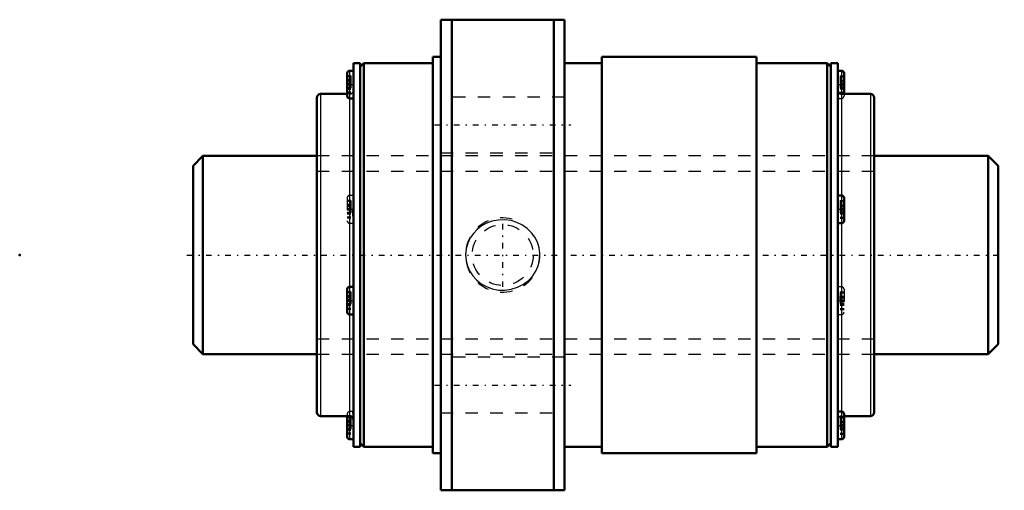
# Model space of a CAD drawing. Header units: millimetres. Extents: x -14 to 65.5, y -19 to 19.
import ezdxf

# ---------------------------------------------------------------- set-up
doc = ezdxf.new("R2010")
doc.units = ezdxf.units.MM
doc.linetypes.add('Center', pattern=[1.5, 0.45, -0.5, 0.05, -0.5])
doc.linetypes.add('Dashed', pattern=[2, 1, -1])
for name, color, linetype, lineweight in [('2d ConnectionPoints', 7, 'Continuous', 50), ('AM_0', 7, 'Continuous', 50), ('AM_4', 3, 'Continuous', 25), ('AM_5', 3, 'Continuous', 25), ('AM_7', 7, 'Center', 25), ('AM_9', 6, 'Dashed', 25)]:
    doc.layers.add(name, color=color, linetype=linetype, lineweight=lineweight)

# ---------------------------------------------------------------- blocks, each defined once
blk = doc.blocks.new('1_BLK1616_7_2ZZ_Nut_0_in_BLK1616_7_2ZZ_65LC7T_000_4')
at = {"layer": 'AM_0'}
for p, q in [((30, 19), (20, 19)), ((20, 19), (20, -19)), ((20.883, 19), (20.883, -19)), ((29.117, 19), (29.117, -19)), ((30, 19), (30, -19)), ((19.35, 16), (19.35, -16)), ((20, 16), (19.35, 16)), ((33, 16), (33, -16)), ((45.5, 16), (33, 16)), ((45.5, 16), (45.5, -16)), ((12.94, 15.5), (12.94, -15.5)), ((13.5, 15.5), (12.94, 15.5)), ((13.8, 15.5), (13.5, 15.2)), ((13.5, 15.5), (13.5, -15.5)), ((13.8, 15.5), (13.8, -15.5)), ((19.35, 15.5), (13.8, 15.5)), ((33, 15.5), (30, 15.5)), ((51.2, 15.5), (45.5, 15.5)), ((51.5, 15.2), (51.2, 15.5)), ((51.2, 15.5), (51.2, -15.5)), ((51.5, 15.5), (51.5, -15.5)), ((52.06, 15.5), (51.5, 15.5)), ((52.06, 15.5), (52.06, -15.5)), ((12.44, 14.684), (12.44, 12.844)), ((12.94, 14.884), (12.64, 14.884)), ((52.36, 14.884), (52.06, 14.884)), ((52.56, 14.684), (52.56, 13)), ((12.44, 13), (10.3, 13)), ((54.7, 13), (52.36, 13)), ((10, 12.7), (10, -12.7)), ((12.64, 12.644), (12.912, 12.644)), ((55, 12.7), (55, -12.7)), ((52.36, 4.808), (52.06, 4.808)), ((52.56, 4.608), (52.56, 2.768)), ((52.06, 2.568), (52.36, 2.568)), ((12.44, -2.768), (12.44, -4.608)), ((12.94, -2.568), (12.64, -2.568)), ((12.64, -4.808), (12.94, -4.808)), ((52.36, -12.644), (52.088, -12.644)), ((10.3, -13), (12.64, -13)), ((12.44, -13), (12.44, -14.684)), ((52.56, -12.844), (52.56, -14.684)), ((52.56, -13), (54.7, -13)), ((12.64, -14.884), (12.94, -14.884)), ((52.06, -14.884), (52.36, -14.884)), ((12.94, -15.5), (13.5, -15.5)), ((13.5, -15.2), (13.8, -15.5)), ((13.8, -15.5), (19.35, -15.5)), ((30, -15.5), (33, -15.5)), ((45.5, -15.5), (51.2, -15.5)), ((51.2, -15.5), (51.5, -15.2)), ((51.5, -15.5), (52.06, -15.5)), ((19.35, -16), (20, -16)), ((33, -16), (45.5, -16)), ((20, -19), (30, -19))]:
    blk.add_line(p, q, dxfattribs=at)
for centre, radius, start, end in [((12.64, 14.684), 0.2, 90, 180), ((52.36, 14.684), 0.2, 0, 90), ((10.3, 12.7), 0.3, 90, 180), ((12.64, 12.844), 0.2, 180, 270), ((52.36, 13.3), 0.3, 180, 270), ((54.7, 12.7), 0.3, 360, 90), ((52.36, 4.608), 0.2, 0, 90), ((52.36, 2.768), 0.2, 270, 360), ((12.64, -2.768), 0.2, 90, 180), ((12.64, -4.608), 0.2, 180, 270), ((10.3, -12.7), 0.3, 180, 270), ((52.36, -12.844), 0.2, 0, 90), ((54.7, -12.7), 0.3, 270, 0), ((12.64, -13.3), 0.3, 0, 90), ((12.64, -14.684), 0.2, 180, 270), ((52.36, -14.684), 0.2, 270, 360)]:
    blk.add_arc(centre, radius, start, end, dxfattribs=at)
at = {"layer": 'AM_4'}
for p, q in [((12.64, 14.884), (12.64, -14.884)), ((52.36, 14.884), (52.36, -14.884)), ((10.3, 13), (10.3, -13)), ((54.7, 13), (54.7, -13))]:
    blk.add_line(p, q, dxfattribs=at)
at = {"layer": 'AM_5', "linetype": 'Dashed'}
blk.add_arc((25, 0), 3, 75, 15, dxfattribs=at)
at = {"layer": 'AM_7'}
for p, q in [((12.415, 13.764), (12.965, 13.764)), ((52.035, 13.764), (52.585, 13.764)), ((19.5, 10.5), (30.5, 10.5)), ((12.415, 3.688), (12.965, 3.688)), ((52.035, 3.688), (52.585, 3.688)), ((25, -2.581), (25, 2.581)), ((12.415, -3.688), (12.965, -3.688)), ((52.035, -3.688), (52.585, -3.688)), ((19.5, -10.5), (30.5, -10.5)), ((12.415, -13.764), (12.965, -13.764)), ((52.035, -13.764), (52.585, -13.764))]:
    blk.add_line(p, q, dxfattribs=at)
at = {"layer": 'AM_9'}
for p, q in [((12.74, 14.478), (12.44, 14.478)), ((12.74, 14.393), (12.44, 14.393)), ((12.74, 14.478), (12.74, 13.05)), ((52.26, 14.478), (52.56, 14.478)), ((52.26, 14.478), (52.26, 13.05)), ((52.26, 14.393), (52.56, 14.393)), ((12.74, 14.16), (12.44, 14.16)), ((12.74, 14.104), (12.44, 14.104)), ((12.74, 14.074), (12.44, 14.074)), ((12.74, 14.018), (12.44, 14.018)), ((12.44, 14.011), (12.74, 14.011)), ((12.74, 13.829), (12.44, 13.829)), ((12.74, 13.785), (12.44, 13.785)), ((12.74, 13.744), (12.44, 13.744)), ((12.74, 13.7), (12.44, 13.7)), ((12.74, 13.517), (12.44, 13.517)), ((52.26, 14.121), (52.56, 14.121)), ((52.26, 14.104), (52.56, 14.104)), ((52.26, 14.036), (52.56, 14.036)), ((52.26, 14.008), (52.56, 14.008)), ((52.26, 14.002), (52.56, 14.002)), ((52.26, 13.84), (52.56, 13.84)), ((52.26, 13.785), (52.56, 13.785)), ((52.26, 13.744), (52.56, 13.744)), ((52.26, 13.689), (52.56, 13.689)), ((52.56, 13.526), (52.26, 13.526)), ((52.26, 13.521), (52.56, 13.521)), ((12.74, 13.511), (12.44, 13.511)), ((12.74, 13.455), (12.44, 13.455)), ((12.74, 13.425), (12.44, 13.425)), ((12.74, 13.369), (12.44, 13.369)), ((12.74, 13.136), (12.44, 13.136)), ((12.74, 13.05), (12.44, 13.05)), ((12.64, 13), (12.44, 13)), ((30, 12.75), (20, 12.75)), ((52.26, 13.493), (52.56, 13.493)), ((52.26, 13.425), (52.56, 13.425)), ((52.26, 13.408), (52.56, 13.408)), ((52.26, 13.136), (52.56, 13.136)), ((52.26, 13.05), (52.56, 13.05)), ((52.56, 13), (52.56, 12.844)), ((52.088, 12.644), (52.36, 12.644)), ((55, 8), (10, 8)), ((20, 8.25), (30, 8.25)), ((12.94, 4.808), (12.64, 4.808)), ((12.44, 4.608), (12.44, 2.768)), ((12.74, 4.402), (12.44, 4.402)), ((12.74, 4.317), (12.44, 4.317)), ((12.74, 4.083), (12.44, 4.083)), ((12.74, 4.027), (12.44, 4.027)), ((12.74, 3.998), (12.44, 3.998)), ((12.74, 4.402), (12.74, 2.974)), ((52.26, 4.402), (52.56, 4.402)), ((52.26, 4.402), (52.26, 2.974)), ((52.26, 4.317), (52.56, 4.317)), ((52.26, 4.045), (52.56, 4.045)), ((52.26, 4.027), (52.56, 4.027)), ((12.74, 3.942), (12.44, 3.942)), ((12.44, 3.935), (12.74, 3.935)), ((12.74, 3.753), (12.44, 3.753)), ((12.74, 3.709), (12.44, 3.709)), ((12.74, 3.668), (12.44, 3.668)), ((12.74, 3.623), (12.44, 3.623)), ((12.74, 3.441), (12.44, 3.441)), ((12.74, 3.434), (12.44, 3.434)), ((12.74, 3.378), (12.44, 3.378)), ((12.74, 3.349), (12.44, 3.349)), ((12.74, 3.293), (12.44, 3.293)), ((52.26, 3.959), (52.56, 3.959)), ((52.26, 3.932), (52.56, 3.932)), ((52.26, 3.926), (52.56, 3.926)), ((52.26, 3.763), (52.56, 3.763)), ((52.26, 3.709), (52.56, 3.709)), ((52.26, 3.668), (52.56, 3.668)), ((52.26, 3.613), (52.56, 3.613)), ((52.56, 3.45), (52.26, 3.45)), ((52.26, 3.445), (52.56, 3.445)), ((52.26, 3.417), (52.56, 3.417)), ((52.26, 3.349), (52.56, 3.349)), ((52.26, 3.332), (52.56, 3.332)), ((12.74, 3.06), (12.44, 3.06)), ((12.74, 2.974), (12.44, 2.974)), ((12.64, 2.568), (12.94, 2.568)), ((52.26, 3.06), (52.56, 3.06)), ((52.26, 2.974), (52.56, 2.974)), ((12.74, -2.974), (12.44, -2.974)), ((12.74, -3.06), (12.44, -3.06)), ((12.74, -2.974), (12.74, -4.402)), ((52.36, -2.568), (52.06, -2.568)), ((52.26, -2.974), (52.56, -2.974)), ((52.26, -2.974), (52.26, -4.402)), ((52.26, -3.06), (52.56, -3.06)), ((52.56, -2.768), (52.56, -4.608)), ((12.74, -3.293), (12.44, -3.293)), ((12.74, -3.349), (12.44, -3.349)), ((12.74, -3.378), (12.44, -3.378)), ((12.74, -3.434), (12.44, -3.434)), ((12.44, -3.441), (12.74, -3.441)), ((12.74, -3.623), (12.44, -3.623)), ((12.74, -3.668), (12.44, -3.668)), ((12.74, -3.709), (12.44, -3.709)), ((12.74, -3.753), (12.44, -3.753)), ((12.74, -3.935), (12.44, -3.935)), ((12.74, -3.942), (12.44, -3.942)), ((52.26, -3.332), (52.56, -3.332)), ((52.26, -3.349), (52.56, -3.349)), ((52.26, -3.417), (52.56, -3.417)), ((52.26, -3.445), (52.56, -3.445)), ((52.26, -3.45), (52.56, -3.45)), ((52.26, -3.613), (52.56, -3.613)), ((52.26, -3.668), (52.56, -3.668)), ((52.26, -3.709), (52.56, -3.709)), ((52.26, -3.763), (52.56, -3.763)), ((52.56, -3.926), (52.26, -3.926)), ((52.26, -3.932), (52.56, -3.932)), ((52.26, -3.959), (52.56, -3.959)), ((12.74, -3.998), (12.44, -3.998)), ((12.74, -4.027), (12.44, -4.027)), ((12.74, -4.083), (12.44, -4.083)), ((12.74, -4.317), (12.44, -4.317)), ((12.74, -4.402), (12.44, -4.402)), ((52.26, -4.027), (52.56, -4.027)), ((52.26, -4.045), (52.56, -4.045)), ((52.26, -4.317), (52.56, -4.317)), ((52.26, -4.402), (52.56, -4.402)), ((52.06, -4.808), (52.36, -4.808)), ((10, -8), (55, -8)), ((30, -8.25), (20, -8.25)), ((12.912, -12.644), (12.64, -12.644)), ((12.44, -12.844), (12.44, -13)), ((12.74, -13.05), (12.44, -13.05)), ((12.74, -13.136), (12.44, -13.136)), ((12.74, -13.369), (12.44, -13.369)), ((12.74, -13.425), (12.44, -13.425)), ((12.74, -13.455), (12.44, -13.455)), ((12.74, -13.511), (12.44, -13.511)), ((12.74, -13.05), (12.74, -14.478)), ((20, -12.75), (30, -12.75)), ((52.26, -13.05), (52.56, -13.05)), ((52.26, -13.05), (52.26, -14.478)), ((52.26, -13.136), (52.56, -13.136)), ((52.26, -13.408), (52.56, -13.408)), ((52.26, -13.425), (52.56, -13.425)), ((52.26, -13.493), (52.56, -13.493)), ((52.36, -13), (52.56, -13)), ((12.44, -13.517), (12.74, -13.517)), ((12.74, -13.7), (12.44, -13.7)), ((12.74, -13.744), (12.44, -13.744)), ((12.74, -13.785), (12.44, -13.785)), ((12.74, -13.829), (12.44, -13.829)), ((12.74, -14.011), (12.44, -14.011)), ((12.74, -14.018), (12.44, -14.018)), ((12.74, -14.074), (12.44, -14.074)), ((12.74, -14.104), (12.44, -14.104)), ((12.74, -14.16), (12.44, -14.16)), ((52.26, -13.521), (52.56, -13.521)), ((52.26, -13.526), (52.56, -13.526)), ((52.26, -13.689), (52.56, -13.689)), ((52.26, -13.744), (52.56, -13.744)), ((52.26, -13.785), (52.56, -13.785)), ((52.26, -13.84), (52.56, -13.84)), ((52.56, -14.002), (52.26, -14.002)), ((52.26, -14.008), (52.56, -14.008)), ((52.26, -14.036), (52.56, -14.036)), ((52.26, -14.104), (52.56, -14.104)), ((52.26, -14.121), (52.56, -14.121)), ((12.74, -14.393), (12.44, -14.393)), ((12.74, -14.478), (12.44, -14.478)), ((52.26, -14.393), (52.56, -14.393)), ((52.26, -14.478), (52.56, -14.478))]:
    blk.add_line(p, q, dxfattribs=at)
for points in [[(12.94, 12.983), (12.926, 12.857), (12.902, 12.763), (12.888, 12.693), (12.894, 12.655), (12.911, 12.644)], [(52.06, 12.983), (52.074, 12.857), (52.098, 12.763), (52.112, 12.693), (52.106, 12.655), (52.089, 12.644)], [(12.94, 2.886), (12.926, 3.032), (12.902, 3.187), (12.888, 3.362), (12.894, 3.536), (12.915, 3.72), (12.94, 3.993)], [(52.06, 2.886), (52.074, 3.032), (52.098, 3.19), (52.112, 3.362), (52.106, 3.539), (52.085, 3.72), (52.06, 3.993)], [(22.933, 2.062), (22.634, 1.748), (22.385, 1.394), (22.175, 0.955), (22.044, 0.487), (22, 0.025), (22.036, -0.437), (22.146, -0.876), (22.326, -1.29), (22.576, -1.676), (22.885, -2.018), (23.261, -2.318), (23.681, -2.556), (24.156, -2.731), (24.653, -2.828), (25.176, -2.841), (25.694, -2.769), (26.197, -2.609), (26.666, -2.367), (27.078, -2.052), (27.429, -1.67), (27.695, -1.249), (27.882, -0.788), (27.98, -0.328), (27.996, 0.143), (27.934, 0.592), (27.798, 1.025), (27.592, 1.431), (27.324, 1.799), (26.986, 2.132), (26.6, 2.407), (26.153, 2.627), (25.675, 2.773), (25.161, 2.842), (24.642, 2.826), (24.125, 2.722), (23.632, 2.533), (23.266, 2.322), (22.933, 2.062)], [(12.94, -2.886), (12.926, -3.032), (12.902, -3.19), (12.888, -3.362), (12.894, -3.539), (12.915, -3.72), (12.94, -3.993)], [(52.06, -2.886), (52.074, -3.032), (52.098, -3.187), (52.112, -3.362), (52.106, -3.536), (52.085, -3.72), (52.06, -3.993)], [(12.94, -12.983), (12.926, -12.857), (12.902, -12.763), (12.888, -12.693), (12.894, -12.655), (12.911, -12.644)], [(52.06, -12.983), (52.074, -12.857), (52.098, -12.763), (52.112, -12.693), (52.106, -12.655), (52.089, -12.644)]]:
    blk.add_lwpolyline(points, dxfattribs=at)
blk.add_circle((25, 0), 2.459, dxfattribs=at)
for centre, radius, start, end in [((12.64, 13.3), 0.3, 270, 0), ((52.36, 12.844), 0.2, 270, 360), ((12.64, 4.608), 0.2, 90, 180), ((12.64, 2.768), 0.2, 180, 270), ((52.36, -2.768), 0.2, 0, 90), ((52.36, -4.608), 0.2, 270, 360), ((12.64, -12.844), 0.2, 90, 180), ((52.36, -13.3), 0.3, 90, 180)]:
    blk.add_arc(centre, radius, start, end, dxfattribs=at)
blk = doc.blocks.new('2_BLK1616_7_20ZZ0_Shaft_0_in_BLK1616_7_2ZZ_65LC7T_000_4')
at = {"layer": 'AM_0'}
for p, q in [((0.8, 8), (0, 7.2)), ((0.8, 8), (0.8, -8)), ((10, 8), (0.8, 8)), ((64.2, 8), (55, 8)), ((64.2, 8), (64.2, -8)), ((65, 7.2), (64.2, 8)), ((0, 7.2), (0, -7.2)), ((65, 7.2), (65, -7.2)), ((0, -7.2), (0.8, -8)), ((64.2, -8), (65, -7.2)), ((0.8, -8), (10, -8)), ((55, -8), (64.2, -8))]:
    blk.add_line(p, q, dxfattribs=at)
at = {"layer": 'AM_5', "linetype": 'Dashed'}
for p, q in [((10, 6.773), (55, 6.773)), ((10, -6.773), (55, -6.773))]:
    blk.add_line(p, q, dxfattribs=at)
at = {"layer": 'AM_7'}
blk.add_line((-0.5, 0), (65.5, 0), dxfattribs=at)
at = {"layer": 'AM_9'}
for p, q in [((55, 8), (10, 8)), ((10, -8), (55, -8))]:
    blk.add_line(p, q, dxfattribs=at)

msp = doc.modelspace()

# ---------------------------------------------------------------- linework, layer by layer
at = {"layer": '2d ConnectionPoints'}
for p in [(-14, 0), (0, 0), (65, 0)]:
    msp.add_point(p, dxfattribs=at)

# ---------------------------------------------------------------- block references
for name in ['1_BLK1616_7_2ZZ_Nut_0_in_BLK1616_7_2ZZ_65LC7T_000_4', '2_BLK1616_7_20ZZ0_Shaft_0_in_BLK1616_7_2ZZ_65LC7T_000_4']:
    msp.add_blockref(name, (0, 0))

doc.saveas('drawing.dxf')
